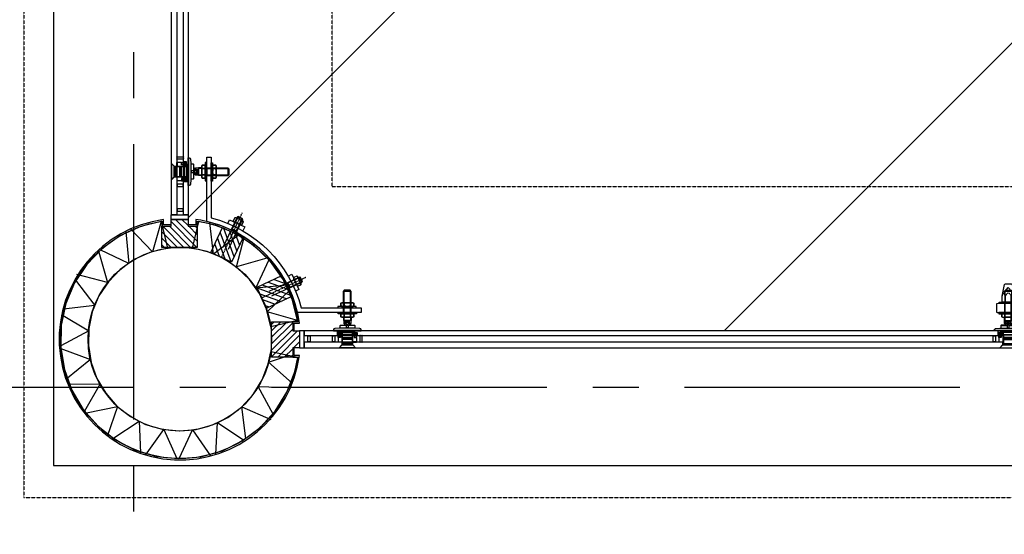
# Model space of a CAD drawing. Extents: x -66955 to 52345, y -20450 to 69550.
# Tile 52 of 94: x 20821 to 22967, y -5270 to -4149. Entities that reach past the tile are written whole.
import ezdxf

# ---------------------------------------------------------------- set-up
doc = ezdxf.new("R2010")
doc.units = 0
doc.header["$MEASUREMENT"] = 0
doc.linetypes.add('DASHDOT', pattern=[1, 0.5, -0.25, 0, -0.25])
doc.linetypes.add('HIDDEN', pattern=[0.375, 0.25, -0.125])
doc.layers.get('DEFPOINTS').update_dxf_attribs({"linetype": 'CONTINUOUS'})
for name, color, linetype in [('-E8-', 7, 'CONTINUOUS'), ('BEGGR--11-', 7, 'CONTINUOUS'), ('BEGGR--17-', 7, 'CONTINUOUS'), ('BEGGR--21-', 7, 'CONTINUOUS'), ('BEGGR--22-', 7, 'CONTINUOUS'), ('BEGGR--28-', 7, 'CONTINUOUS'), ('STRAMIEN--E7-', 7, 'CONTINUOUS')]:
    doc.layers.add(name, color=color, linetype=linetype)
doc.styles.add('txt', font='TXT', dxfattribs={"height": 0.2})
doc.dimstyles.new('MSADIM', dxfattribs={"dimtxt": 175, "dimasz": 175, "dimexe": 87.5, "dimexo": -87.5, "dimgap": 0, "dimtad": 1, "dimdec": 0, "dimzin": 2, "dimtxsty": 'txt', "dimtsz": 175, "dimcen": 175, "dimazin": 3, "dimtfac": 1, "dimtdec": 0, "dimtofl": 0, "dimtmove": 0, "dimatfit": 3, "dimtvp": 87.5, "dimtolj": 1, "dimtzin": 2})

# ---------------------------------------------------------------- blocks, each defined once
blk = doc.blocks.new('*N128')
at = {"layer": '-E8-', "color": 7, "linetype": 'CONTINUOUS'}
for p, q in [((20982.5, 2244.5), (21157.5, 2419.5)), ((21070, 2244.5), (21070, 2419.5)), ((27637.5, 2419.5), (27462.5, 2244.5)), ((27550, 2419.5), (27550, 2244.5)), ((21070, 2332), (27550, 2332))]:
    blk.add_line(p, q, dxfattribs=at)
at = {"layer": 'DEFPOINTS', "color": 0, "linetype": 'BYBLOCK'}
for p in [(27550, 3624), (25817.28, 2419.5), (21070, 2332), (21070, -8526)]:
    blk.add_point(p, dxfattribs=at).dxf.unprotected_set("ltscale", 0)
at = {"layer": '-E8-', "color": 7, "linetype": 'CONTINUOUS', "insert": (24572, 2419.5), "char_height": 175, "width": 5048.34, "attachment_point": 4, "style": 'txt'}
blk.add_mtext('{\\A0;6480 (as v  -  hart balie)}', dxfattribs=at)
blk = doc.blocks.new('*O393')
at = {"layer": 'BEGGR--21-', "color": 7, "linetype": 'DASHDOT'}
blk.add_line((-50.3, -20.7), (46, 24.2), dxfattribs=at)
at = {"layer": 'BEGGR--21-', "color": 7, "linetype": 'CONTINUOUS'}
for p, q in [((34.9, 10.6), (28.4, 24.6)), ((26.2, 6.6), (19.7, 20.5))]:
    blk.add_line(p, q, dxfattribs=at)
for points in [[(-34.2, -6.5), (32.2, 24.4), (33.6, 23.9), (37.8, 14.9), (37.2, 13.5), (-29.1, -17.4)], [(7, 26.6), (15.1, 30.4), (30.6, -2.8), (23.3, -6.2)]]:
    blk.add_lwpolyline(points, dxfattribs=at)
for points in [[(5.9, 12.2), (11, 1.3), (37.2, 13.5), (32.2, 24.4)], [(6.4, 11.2), (10.6, 2.2), (37.8, 14.9), (33.6, 23.9)]]:
    blk.add_lwpolyline(points, close=True, dxfattribs=at)
for points in [[(28.7, 21.9, 0.373071), (26.3, 26.6), (19.5, 23.4, 0.372935), (21.6, 18.6), (28.7, 21.9)], [(21.6, 18.6, 0.171573), (26, 9.2, 0.372889), (28.3, 4.6), (35.1, 7.7, 0.372979), (33.1, 12.5, 0.171545), (28.7, 21.9, 0.373071), (26.3, 26.6), (19.5, 23.4, 0.372935), (21.6, 18.6)], [(33.1, 12.5, -0.372979), (35.1, 7.7), (28.3, 4.6, -0.372889), (26, 9.2), (33.1, 12.5)]]:
    blk.add_lwpolyline(points, format="xyb", dxfattribs=at)
blk = doc.blocks.new('*O394')
at = {"layer": 'BEGGR--21-', "color": 7, "linetype": 'DASHDOT'}
blk.add_line((-25.2, -48.1), (19.7, 48.1), dxfattribs=at)
at = {"layer": 'BEGGR--21-', "color": 7, "linetype": 'CONTINUOUS'}
for p, q in [((15.9, 21.9), (1.9, 28.4)), ((20, 30.6), (6, 37.1))]:
    blk.add_line(p, q, dxfattribs=at)
for points in [[(-22, -27), (9, 39.4), (10.4, 39.9), (19.3, 35.7), (19.8, 34.3), (-11.1, -32)], [(-11.7, 24.9), (-7.9, 33), (25.2, 17.6), (21, 8.6)]]:
    blk.add_lwpolyline(points, dxfattribs=at)
for points in [[(-3.3, 13.2), (7.6, 8.1), (19.8, 34.3), (9, 39.4)], [(-2.3, 12.7), (6.6, 8.5), (19.3, 35.7), (10.4, 39.9)]]:
    blk.add_lwpolyline(points, close=True, dxfattribs=at)
for points in [[(4.6, 28.2, 0.171573), (14, 23.8, 0.372889), (18.8, 21.7), (21.9, 28.5, 0.372979), (17.3, 30.9, 0.171545), (7.9, 35.2, 0.373071), (3.1, 37.3), (-0.1, 30.5, 0.372935), (4.6, 28.2)], [(7.9, 35.2, 0.373071), (3.1, 37.3), (-0.1, 30.5, 0.372935), (4.6, 28.2), (7.9, 35.2)], [(17.3, 30.9, -0.372979), (21.9, 28.5), (18.8, 21.7, -0.372889), (14, 23.8), (17.3, 30.9)]]:
    blk.add_lwpolyline(points, format="xyb", dxfattribs=at)
blk = doc.blocks.new('*M416')
at = {"layer": 'BEGGR--17-', "color": 7, "linetype": 'CONTINUOUS'}
blk.add_lwpolyline([(2282.05, 8784.9), (2282.05, 8774.9), (2245.55, 8774.9), (2245.55, 8784.9), (2282.05, 8784.9)], close=True, dxfattribs=at)
blk = doc.blocks.new('*O417')
at = {"layer": 'BEGGR--17-', "color": 7, "linetype": 'CONTINUOUS'}
for points in [[(10.5, 2.4), (2.5, 2.4), (2.5, -0.1), (3, -0.6), (10, -0.6), (10.5, -0.1)], [(3, -0.6), (10, -0.6), (10.5, -1.1), (10.5, -1.6), (10, -2.1), (3, -2.1), (2.5, -1.6), (2.5, -1.1)]]:
    blk.add_lwpolyline(points, close=True, dxfattribs=at)
at = {"layer": 'BEGGR--21-', "color": 7, "linetype": 'CONTINUOUS'}
for points in [[(-9.5, 3.9), (-9.5, -5.2), (-10.5, -5.2), (-10.5, 3.9)], [(-9.5, 3.9), (-9.5, -5.2), (10.5, -5.2), (10.5, 5.1), (2.5, 5.1), (2.5, -1.1), (-0.5, -1.1), (-0.5, 3.9)], [(1, 3.8), (2.4, 2.3), (2.5, -1.1), (-0.5, -1.1), (-0.5, 3.8)], [(10.5, 2.4), (10.5, 4.6), (10, 5.1), (3, 5.1), (2.5, 4.6), (2.5, 2.4)], [(9.5, -5.2), (9.5, -4.9), (4.5, -4.9), (4.5, -5.2)]]:
    blk.add_lwpolyline(points, close=True, dxfattribs=at)
blk.add_lwpolyline([(10.1, -5.2), (4.5, -5.2), (4.5, -4.7), (10.5, -4.7), (10.5, -4.7, -0.414214), (10.1, -5.2)], format="xyb", dxfattribs=at)
blk = doc.blocks.new('*O418')
at = {"layer": 'BEGGR--17-', "color": 7, "linetype": 'CONTINUOUS'}
for points in [[(3, 0.7), (10, 0.7), (10.5, 1.1), (10.5, 1.7), (10, 2.2), (3, 2.2), (2.5, 1.7), (2.5, 1.1)], [(10.5, -2.4), (2.5, -2.4), (2.5, 0.2), (3, 0.7), (10, 0.7), (10.5, 0.2)]]:
    blk.add_lwpolyline(points, close=True, dxfattribs=at)
at = {"layer": 'BEGGR--21-', "color": 7, "linetype": 'CONTINUOUS'}
for points in [[(-9.5, -3.9), (-9.5, 5.2), (-10.5, 5.2), (-10.5, -3.9)], [(-9.5, -3.9), (-9.5, 5.2), (10.5, 5.2), (10.5, -5.1), (2.5, -5.1), (2.5, 1.1), (-0.5, 1.1), (-0.5, -3.9)], [(1, -3.8), (2.4, -2.3), (2.5, 1.1), (-0.5, 1.1), (-0.5, -3.8)], [(9.5, 5.2), (9.5, 4.9), (4.5, 4.9), (4.5, 5.2)], [(10.5, -2.4), (10.5, -4.6), (10, -5.1), (3, -5.1), (2.5, -4.6), (2.5, -2.4)]]:
    blk.add_lwpolyline(points, close=True, dxfattribs=at)
blk.add_lwpolyline([(10.1, 5.2), (4.5, 5.2), (4.5, 4.7), (10.5, 4.7), (10.5, 4.8, 0.414214), (10.1, 5.2)], format="xyb", dxfattribs=at)
blk = doc.blocks.new('*O415')
at = {"layer": 'BEGGR--21-', "color": 7, "linetype": 'CONTINUOUS'}
blk.add_line((-28.5, 51.8), (-28.5, 19.8), dxfattribs=at)
for points in [[(-50.1, 68.2), (-36.5, 68.2, -0.720759), (-36.2, 67.4, 0.5), (-36.2, 64.2, -0.720759), (-36.5, 63.2), (-50.1, 63.2, -0.700293), (-50.4, 64, 0.475833), (-50.3, 67.5, -0.707477), (-50.1, 68.2)], [(-23.8, 5.8), (-25, 5.8), (-25, 65.8), (-23.8, 65.7, -0.389031), (-20.8, 63), (-20, 53.8), (-20, 17.8), (-20.8, 8.5, -0.389031), (-23.8, 5.7)], [(-14.5, 51.8), (-14.5, 37.8), (-17.5, 37.8, 1), (-17.5, 33.8), (-14.5, 33.8), (-14.5, 19.8)], [(-11.3, 42), (-9.5, 43.8), (3.7, 43.8), (3.7, 27.8), (-9.5, 27.8), (-11.3, 29.5, 0.198176), (-13, 30.2), (-13.5, 30.2), (-13.5, 41.2), (-13, 41.2, 0.198176), (-11.3, 42)], [(10.4, 49.6, -0.136785), (11.5, 46.1, -0.133111), (10.4, 42.7), (4.8, 42.7, -0.136785), (3.7, 46.1, -0.133111), (4.8, 49.6), (10.4, 49.6)], [(28.6, 49.6, 0.136785), (27.5, 46.1, 0.133111), (28.6, 42.7), (34.2, 42.7, 0.136785), (35.3, 46.1, 0.133111), (34.2, 49.6), (28.6, 49.6)], [(-9.5, 40.4), (-4.5, 40.4), (-4.5, 31.1), (-9.5, 31.1, -0.321707), (-9.5, 40.4)], [(4.8, 42.7), (10.4, 42.7, -0.072716), (11.5, 35.7, -0.070428), (10.4, 28.8), (4.8, 28.8, -0.073005), (3.7, 35.7, -0.071057), (4.8, 42.7)], [(3.7, 25.4, -0.133111), (4.8, 28.8), (10.4, 28.8, -0.136785), (11.5, 25.4, -0.133111), (10.4, 21.9), (4.8, 21.9, -0.136785), (3.7, 25.4)], [(34.2, 42.7), (28.6, 42.7, 0.072716), (27.5, 35.7, 0.070428), (28.6, 28.8), (34.2, 28.8, 0.073005), (35.3, 35.7, 0.071057), (34.2, 42.7)], [(35.3, 25.4, 0.133111), (34.2, 28.8), (28.6, 28.8, 0.136785), (27.5, 25.4, 0.133111), (28.6, 21.9), (34.2, 21.9, 0.136785), (35.3, 25.4)], [(-50.1, 3.2), (-36.5, 3.2, 0.720759), (-36.2, 4.2, -0.5), (-36.2, 7.4, 0.720759), (-36.5, 8.2), (-50.1, 8.2, 0.700293), (-50.4, 7.5, -0.475833), (-50.3, 4, 0.707477), (-50.1, 3.2)], [(-50.1, -50.3), (-36.5, -50.3, 0.720759), (-36.2, -49.4, -0.5), (-36.2, -46.2, 0.720759), (-36.5, -45.3), (-50.1, -45.3, 0.700293), (-50.4, -46, -0.475833), (-50.3, -49.5, 0.707477), (-50.1, -50.3)]]:
    blk.add_lwpolyline(points, format="xyb", dxfattribs=at)
for points in [[(-25, 65.8), (-25, 5.8), (-26, 5.8), (-26, 65.8)], [(-62.5, 53.8), (-62.5, 17.8), (-56.5, 23.8), (-56.5, 47.8)], [(-56.5, 46.8), (-56.5, 24.8), (-29.5, 24.8), (-29.5, 46.8)], [(-53.5, 46.8), (-53.5, 24.8), (-56.5, 24.8), (-56.5, 46.8)], [(-56, 47.2), (-56, 46.8), (-51.4, 46.8), (-51.4, 47.2)], [(-53.5, 46), (-53.5, 25.5), (-34.5, 25.5), (-34.5, 46)], [(-44.5, 46.8), (-44.5, 24.8), (-43.5, 25.8), (-43.5, 45.8)], [(-41.5, 45.8), (-41.5, 25.8), (-40.5, 24.8), (-40.5, 46.8)], [(-34.5, 46.8), (-34.5, 24.8), (-29.5, 24.8), (-29.5, 46.8)], [(-26, 51.8), (-26, 19.8), (-28.5, 19.8), (-29.5, 20.8), (-29.5, 50.8), (-28.5, 51.8)], [(-20, 51.8), (-20, 19.8), (-14.5, 19.8), (-13.5, 20.8), (-13.5, 50.8), (-14.5, 51.8)], [(-3.5, 43.8), (-3.5, 27.8), (3.7, 27.8), (3.7, 43.8)], [(10.4, 49.6), (4.8, 49.6), (3.7, 47.8), (3.7, 23.8), (4.8, 21.9), (10.4, 21.9), (11.5, 23.8), (11.5, 47.8)], [(11.5, 55.8), (11.5, 15.8), (14.5, 15.8), (14.5, 55.8)], [(14.5, 43.2), (14.5, 27.2), (61, 27.2), (61, 43.2)], [(27.5, 55.2), (27.5, 15.2), (24.5, 15.2), (24.5, 55.2)], [(28.6, 49.6), (34.2, 49.6), (35.3, 47.8), (35.3, 23.8), (34.2, 21.9), (28.6, 21.9), (27.5, 23.8), (27.5, 47.8)], [(61, 43.2), (62.5, 41.8), (62.5, 28.8), (61, 27.2)], [(-62.5, -58.2), (-62.5, 17.8), (-56, 24.2), (-50.5, 24.2), (-50.5, -58.2)], [(-56, 24.8), (-56, 24.2), (-51.4, 24.2), (-51.4, 24.8)], [(-49.5, 15.8), (-49.5, 24.8), (-50.5, 24.8), (-50.5, 15.8)], [(-3.5, 42.7), (-3.5, 28.8), (3.7, 28.8), (3.7, 42.7)], [(14.5, 41.8), (14.5, 28.8), (62.5, 28.8), (62.5, 41.8)], [(-26, 14.2), (-26, -58.2), (-36, -58.2), (-36, 14.2)]]:
    blk.add_lwpolyline(points, close=True, dxfattribs=at)
for points in [[(-9.5, 43.8), (-9.5, 40.4), (-4.5, 40.4), (-4.5, 31.1), (-9.5, 31.1), (-9.5, 27.8)], [(52.7, 43.2), (61, 43.2), (61, 27.2), (52.7, 27.2)], [(-9.5, 40.4), (-4.5, 31.1), (-4.5, 40.4), (-9.5, 31.1)]]:
    blk.add_lwpolyline(points, dxfattribs=at)
at = {"layer": 'BEGGR--17-', "color": 7, "linetype": 'CONTINUOUS'}
for name, p in [('*O417', (-40, 51.9)), ('*O418', (-40, 19.6)), ('*M416', (-2308.1, -8843.1))]:
    blk.add_blockref(name, p, dxfattribs=at)
blk = doc.blocks.new('*O414')
at = {"layer": 'BEGGR--21-', "color": 7, "linetype": 'CONTINUOUS'}
for points in [[(-124.25, -2367), (-124.25, -951), (-117.75, -944.5), (-112.25, -944.5), (-112.25, -2367)], [(-87.75, -954.5), (-87.75, -2367), (-97.75, -2367), (-97.75, -954.5)]]:
    blk.add_lwpolyline(points, close=True, dxfattribs=at)
at = {"layer": 'BEGGR--17-', "color": 7, "linetype": 'CONTINUOUS'}
blk.add_blockref('*O415', (-61.75, -2308.75), dxfattribs=at)
blk = doc.blocks.new('*M520')
at = {"layer": 'BEGGR--17-', "color": 7, "linetype": 'CONTINUOUS'}
blk.add_lwpolyline([(8784.9, 2282.1), (8774.9, 2282.1), (8774.9, 2245.6), (8784.9, 2245.6), (8784.9, 2282.1)], close=True, dxfattribs=at)
blk = doc.blocks.new('*O521')
at = {"layer": 'BEGGR--17-', "color": 7, "linetype": 'CONTINUOUS'}
for points in [[(-0.7, 3), (-0.7, 10), (-1.2, 10.5), (-1.7, 10.5), (-2.2, 10), (-2.2, 3), (-1.7, 2.5), (-1.2, 2.5)], [(2.3, 10.5), (2.3, 2.5), (-0.2, 2.5), (-0.7, 3), (-0.7, 10), (-0.2, 10.5)]]:
    blk.add_lwpolyline(points, close=True, dxfattribs=at)
at = {"layer": 'BEGGR--21-', "color": 7, "linetype": 'CONTINUOUS'}
for points in [[(3.9, -9.5), (-5.2, -9.5), (-5.2, 10.5), (5.1, 10.5), (5.1, 2.5), (-1.1, 2.5), (-1.1, -0.5), (3.9, -0.5)], [(-5.2, 9.5), (-4.9, 9.5), (-4.9, 4.5), (-5.2, 4.5)], [(3.8, 1), (2.3, 2.4), (-1.1, 2.5), (-1.1, -0.5), (3.8, -0.5)], [(2.4, 10.5), (4.6, 10.5), (5.1, 10), (5.1, 3), (4.6, 2.5), (2.4, 2.5)], [(3.9, -9.5), (-5.2, -9.5), (-5.2, -10.5), (3.9, -10.5)]]:
    blk.add_lwpolyline(points, close=True, dxfattribs=at)
blk.add_lwpolyline([(-5.2, 10.1), (-5.2, 4.5), (-4.7, 4.5), (-4.7, 10.5), (-4.8, 10.5, 0.414214), (-5.2, 10.1)], format="xyb", dxfattribs=at)
blk = doc.blocks.new('*O522')
at = {"layer": 'BEGGR--17-', "color": 7, "linetype": 'CONTINUOUS'}
for points in [[(-2.4, 10.5), (-2.4, 2.5), (0.1, 2.5), (0.6, 3), (0.6, 10), (0.1, 10.5)], [(0.6, 3), (0.6, 10), (1.1, 10.5), (1.6, 10.5), (2.1, 10), (2.1, 3), (1.6, 2.5), (1.1, 2.5)]]:
    blk.add_lwpolyline(points, close=True, dxfattribs=at)
at = {"layer": 'BEGGR--21-', "color": 7, "linetype": 'CONTINUOUS'}
for points in [[(-3.9, -9.5), (5.2, -9.5), (5.2, 10.5), (-5.1, 10.5), (-5.1, 2.5), (1.1, 2.5), (1.1, -0.5), (-3.9, -0.5)], [(-2.4, 10.5), (-4.6, 10.5), (-5.1, 10), (-5.1, 3), (-4.6, 2.5), (-2.4, 2.5)], [(-3.8, 1), (-2.3, 2.4), (1.1, 2.5), (1.1, -0.5), (-3.8, -0.5)], [(5.2, 9.5), (4.9, 9.5), (4.9, 4.5), (5.2, 4.5)], [(-3.9, -9.5), (5.2, -9.5), (5.2, -10.5), (-3.9, -10.5)]]:
    blk.add_lwpolyline(points, close=True, dxfattribs=at)
blk.add_lwpolyline([(5.2, 10.1), (5.2, 4.5), (4.7, 4.5), (4.7, 10.5), (4.7, 10.5, -0.414214), (5.1, 10.1)], format="xyb", dxfattribs=at)
blk = doc.blocks.new('*O519')
at = {"layer": 'BEGGR--21-', "color": 7, "linetype": 'CONTINUOUS'}
blk.add_line((51.8, -28.5), (19.8, -28.5), dxfattribs=at)
for points in [[(43.2, 61), (41.8, 62.5), (28.8, 62.5), (27.2, 61)], [(43.2, 14.5), (27.2, 14.5), (27.2, 61), (43.2, 61)], [(41.8, 14.5), (28.8, 14.5), (28.8, 62.5), (41.8, 62.5)], [(55.2, 27.5), (15.2, 27.5), (15.2, 24.5), (55.2, 24.5)], [(49.6, 28.6), (49.6, 34.2), (47.8, 35.3), (23.8, 35.3), (21.9, 34.2), (21.9, 28.6), (23.8, 27.5), (47.8, 27.5)], [(55.8, 11.5), (15.8, 11.5), (15.8, 14.5), (55.8, 14.5)], [(49.6, 10.4), (49.6, 4.8), (47.8, 3.7), (23.8, 3.7), (21.9, 4.8), (21.9, 10.4), (23.8, 11.5), (47.8, 11.5)], [(43.8, -3.5), (27.8, -3.5), (27.8, 3.7), (43.8, 3.7)], [(42.7, -3.5), (28.8, -3.5), (28.8, 3.7), (42.7, 3.7)], [(51.8, -20), (19.8, -20), (19.8, -14.5), (20.8, -13.5), (50.8, -13.5), (51.8, -14.5)], [(14.2, -26), (-58.2, -26), (-58.2, -36), (14.2, -36)], [(65.8, -25), (5.8, -25), (5.8, -26), (65.8, -26)], [(51.8, -26), (19.8, -26), (19.8, -28.5), (20.8, -29.5), (50.8, -29.5), (51.8, -28.5)], [(46.8, -56.5), (24.8, -56.5), (24.8, -29.5), (46.8, -29.5)], [(46.8, -34.5), (24.8, -34.5), (24.8, -29.5), (46.8, -29.5)], [(45.8, -41.5), (25.8, -41.5), (24.8, -40.5), (46.8, -40.5)], [(46, -53.5), (25.5, -53.5), (25.5, -34.5), (46, -34.5)], [(-58.2, -62.5), (17.8, -62.5), (24.2, -56), (24.2, -50.5), (-58.2, -50.5)], [(15.8, -49.5), (24.8, -49.5), (24.8, -50.5), (15.8, -50.5)], [(53.8, -62.5), (17.8, -62.5), (23.8, -56.5), (47.8, -56.5)], [(24.8, -56), (24.2, -56), (24.2, -51.4), (24.8, -51.4)], [(46.8, -44.5), (24.8, -44.5), (25.8, -43.5), (45.8, -43.5)], [(46.8, -53.5), (24.8, -53.5), (24.8, -56.5), (46.8, -56.5)], [(47.2, -56), (46.8, -56), (46.8, -51.4), (47.2, -51.4)]]:
    blk.add_lwpolyline(points, close=True, dxfattribs=at)
for points in [[(43.2, 52.7), (43.2, 61), (27.2, 61), (27.2, 52.7)], [(43.8, -9.5), (40.4, -9.5), (40.4, -4.5), (31.1, -4.5), (31.1, -9.5), (27.8, -9.5)], [(40.4, -9.5), (31.1, -4.5), (40.4, -4.5), (31.1, -9.5)]]:
    blk.add_lwpolyline(points, dxfattribs=at)
for points in [[(25.3, 35.3, -0.133111), (28.8, 34.2), (28.8, 28.6, -0.136785), (25.3, 27.5, -0.133111), (21.9, 28.6), (21.9, 34.2, -0.136785), (25.3, 35.3)], [(42.7, 34.2), (42.7, 28.6, -0.072716), (35.7, 27.5, -0.070428), (28.8, 28.6), (28.8, 34.2, -0.073005), (35.7, 35.3, -0.071057), (42.7, 34.2)], [(49.6, 28.6, -0.136785), (46.1, 27.5, -0.133111), (42.7, 28.6), (42.7, 34.2, -0.136785), (46.1, 35.3, -0.133111), (49.6, 34.2), (49.6, 28.6)], [(25.3, 3.7, 0.133111), (28.8, 4.8), (28.8, 10.4, 0.136785), (25.3, 11.5, 0.133111), (21.9, 10.4), (21.9, 4.8, 0.136785), (25.3, 3.7)], [(42, -11.3), (43.8, -9.5), (43.8, 3.7), (27.8, 3.7), (27.8, -9.5), (29.5, -11.3, -0.198176), (30.2, -13), (30.2, -13.5), (41.2, -13.5), (41.2, -13, -0.198176), (42, -11.3)], [(42.7, 4.8), (42.7, 10.4, 0.072716), (35.7, 11.5, 0.070428), (28.8, 10.4), (28.8, 4.8, 0.073005), (35.7, 3.7, 0.071057), (42.7, 4.8)], [(49.6, 10.4, 0.136785), (46.1, 11.5, 0.133111), (42.7, 10.4), (42.7, 4.8, 0.136785), (46.1, 3.7, 0.133111), (49.6, 4.8), (49.6, 10.4)], [(5.8, -23.8), (5.8, -25), (65.8, -25), (65.7, -23.8, 0.389031), (63, -20.8), (53.8, -20), (17.8, -20), (8.5, -20.8, 0.389031), (5.7, -23.8)], [(51.8, -14.5), (37.8, -14.5), (37.7, -17.5, -1), (33.8, -17.5), (33.8, -14.5), (19.8, -14.5)], [(40.4, -9.5), (40.4, -4.5), (31.1, -4.5), (31.1, -9.5, 0.321707), (40.4, -9.5)], [(-50.2, -50.1), (-50.2, -36.5), (-50.3, -36.5, -0.720759), (-49.4, -36.2, 0.5), (-46.2, -36.2, -0.720759), (-45.3, -36.5), (-45.2, -36.5), (-45.2, -50.1), (-45.3, -50.1, -0.700293), (-46, -50.4, 0.475833), (-49.5, -50.3, -0.707477), (-50.3, -50.1)], [(3.2, -50.1), (3.2, -36.5, -0.720759), (4.1, -36.2, 0.5), (7.3, -36.2, -0.720759), (8.2, -36.5), (8.2, -50.1, -0.700293), (7.5, -50.4, 0.475833), (4, -50.3, -0.707477), (3.2, -50.1)], [(68.2, -50.1), (68.2, -36.5, 0.720759), (67.3, -36.2, -0.5), (64.1, -36.2, 0.720759), (63.2, -36.5), (63.2, -50.1, 0.700293), (64, -50.4, -0.475833), (67.5, -50.3, 0.707477), (68.2, -50.1)]]:
    blk.add_lwpolyline(points, format="xyb", dxfattribs=at)
at = {"layer": 'BEGGR--17-', "color": 7, "linetype": 'CONTINUOUS'}
for name, p in [('*M520', (-8843.1, -2308.1)), ('*O522', (19.6, -40)), ('*O521', (51.9, -40))]:
    blk.add_blockref(name, p, dxfattribs=at)
blk = doc.blocks.new('*M524')
at = {"layer": 'BEGGR--17-', "color": 7, "linetype": 'CONTINUOUS'}
blk.add_lwpolyline([(9135.7, 2282.1), (9125.7, 2282.1), (9125.7, 2245.6), (9135.7, 2245.6), (9135.7, 2282.1)], close=True, dxfattribs=at)
blk = doc.blocks.new('*M525')
at = {"layer": 'BEGGR--17-', "color": 7, "linetype": 'CONTINUOUS'}
blk.add_lwpolyline([(9110.7, 2381.5), (9106.7, 2377.5), (9110.7, 2377.5), (9110.7, 2381.5)], close=True, dxfattribs=at)
blk = doc.blocks.new('*O526')
at = {"layer": 'BEGGR--17-', "color": 7, "linetype": 'CONTINUOUS'}
for points in [[(-2.4, 10.5), (-2.4, 2.5), (0.1, 2.5), (0.6, 3), (0.6, 10), (0.1, 10.5)], [(0.6, 3), (0.6, 10), (1.1, 10.5), (1.6, 10.5), (2.1, 10), (2.1, 3), (1.6, 2.5), (1.1, 2.5)]]:
    blk.add_lwpolyline(points, close=True, dxfattribs=at)
at = {"layer": 'BEGGR--21-', "color": 7, "linetype": 'CONTINUOUS'}
for points in [[(-3.9, -9.5), (5.2, -9.5), (5.2, 10.5), (-5.1, 10.5), (-5.1, 2.5), (1.1, 2.5), (1.1, -0.5), (-3.9, -0.5)], [(-2.4, 10.5), (-4.6, 10.5), (-5.1, 10), (-5.1, 3), (-4.6, 2.5), (-2.4, 2.5)], [(-3.8, 1), (-2.3, 2.4), (1.1, 2.5), (1.1, -0.5), (-3.8, -0.5)], [(5.2, 9.5), (4.9, 9.5), (4.9, 4.5), (5.2, 4.5)], [(-3.9, -9.5), (5.2, -9.5), (5.2, -10.5), (-3.9, -10.5)]]:
    blk.add_lwpolyline(points, close=True, dxfattribs=at)
blk.add_lwpolyline([(5.2, 10.1), (5.2, 4.5), (4.7, 4.5), (4.7, 10.5), (4.7, 10.5, -0.414214), (5.1, 10.1)], format="xyb", dxfattribs=at)
blk = doc.blocks.new('*O527')
at = {"layer": 'BEGGR--17-', "color": 7, "linetype": 'CONTINUOUS'}
for points in [[(-0.7, 3), (-0.7, 10), (-1.2, 10.5), (-1.7, 10.5), (-2.2, 10), (-2.2, 3), (-1.7, 2.5), (-1.2, 2.5)], [(2.3, 10.5), (2.3, 2.5), (-0.2, 2.5), (-0.7, 3), (-0.7, 10), (-0.2, 10.5)]]:
    blk.add_lwpolyline(points, close=True, dxfattribs=at)
at = {"layer": 'BEGGR--21-', "color": 7, "linetype": 'CONTINUOUS'}
for points in [[(3.9, -9.5), (-5.2, -9.5), (-5.2, 10.5), (5.1, 10.5), (5.1, 2.5), (-1.1, 2.5), (-1.1, -0.5), (3.9, -0.5)], [(-5.2, 9.5), (-4.9, 9.5), (-4.9, 4.5), (-5.2, 4.5)], [(3.8, 1), (2.3, 2.4), (-1.1, 2.5), (-1.1, -0.5), (3.8, -0.5)], [(2.4, 10.5), (4.6, 10.5), (5.1, 10), (5.1, 3), (4.6, 2.5), (2.4, 2.5)], [(3.9, -9.5), (-5.2, -9.5), (-5.2, -10.5), (3.9, -10.5)]]:
    blk.add_lwpolyline(points, close=True, dxfattribs=at)
blk.add_lwpolyline([(-5.2, 10.1), (-5.2, 4.5), (-4.7, 4.5), (-4.7, 10.5), (-4.8, 10.5, 0.414214), (-5.2, 10.1)], format="xyb", dxfattribs=at)
blk = doc.blocks.new('*O528')
at = {"layer": 'BEGGR--11-', "color": 7, "linetype": 'CONTINUOUS'}
for p, q in [((-5, 38.9), (5, 38.9)), ((-4.1, -27), (-4.1, 39.8)), ((4.1, -27), (4.1, 39.8))]:
    blk.add_line(p, q, dxfattribs=at)
at = {"layer": 'BEGGR--21-', "color": 7, "linetype": 'CONTINUOUS'}
for p, q in [((-7, -38.5), (7, -38.5)), ((-4.6, -37.7), (-4.6, -31.5)), ((4.6, -37.7), (4.6, -31.5))]:
    blk.add_line(p, q, dxfattribs=at)
for points in [[(-5, -31.5), (-5, 38.9), (-4.1, 39.8), (4.1, 39.8), (5, 38.9), (5, -31.5)], [(-5, -27), (-5, 38.9), (5, 38.9), (5, -27)]]:
    blk.add_lwpolyline(points, close=True, dxfattribs=at)
blk.add_lwpolyline([(-9.2, -37.6), (-9.2, -31.5), (9.2, -31.5), (9.2, -37.6, -0.373606), (4.6, -37.7, -0.171676), (-4.6, -37.7, -0.373634), (-9.2, -37.6)], format="xyb", dxfattribs=at)
blk = doc.blocks.new('*M529')
at = {"layer": 'BEGGR--17-', "color": 7, "linetype": 'CONTINUOUS'}
blk.add_lwpolyline([(-8411.5, 2381.5), (-8407.5, 2377.5), (-8411.5, 2377.5), (-8411.5, 2381.5)], close=True, dxfattribs=at)
blk = doc.blocks.new('*O530')
at = {"layer": 'BEGGR--17-', "color": 7, "linetype": 'CONTINUOUS'}
for points in [[(-0.7, 3), (-0.7, 10), (-1.2, 10.5), (-1.7, 10.5), (-2.2, 10), (-2.2, 3), (-1.7, 2.5), (-1.2, 2.5)], [(2.3, 10.5), (2.3, 2.5), (-0.2, 2.5), (-0.7, 3), (-0.7, 10), (-0.2, 10.5)]]:
    blk.add_lwpolyline(points, close=True, dxfattribs=at)
at = {"layer": 'BEGGR--21-', "color": 7, "linetype": 'CONTINUOUS'}
for points in [[(3.9, -9.5), (-5.2, -9.5), (-5.2, 10.5), (5.1, 10.5), (5.1, 2.5), (-1.1, 2.5), (-1.1, -0.5), (3.9, -0.5)], [(-5.2, 9.5), (-4.9, 9.5), (-4.9, 4.5), (-5.2, 4.5)], [(3.8, 1), (2.3, 2.4), (-1.1, 2.5), (-1.1, -0.5), (3.8, -0.5)], [(2.4, 10.5), (4.6, 10.5), (5.1, 10), (5.1, 3), (4.6, 2.5), (2.4, 2.5)], [(3.9, -9.5), (-5.2, -9.5), (-5.2, -10.5), (3.9, -10.5)]]:
    blk.add_lwpolyline(points, close=True, dxfattribs=at)
blk.add_lwpolyline([(-5.2, 10.1), (-5.2, 4.5), (-4.7, 4.5), (-4.7, 10.5), (-4.8, 10.5, 0.414214), (-5.2, 10.1)], format="xyb", dxfattribs=at)
blk = doc.blocks.new('*O531')
at = {"layer": 'BEGGR--17-', "color": 7, "linetype": 'CONTINUOUS'}
for points in [[(-2.4, 10.5), (-2.4, 2.5), (0.1, 2.5), (0.6, 3), (0.6, 10), (0.1, 10.5)], [(0.6, 3), (0.6, 10), (1.1, 10.5), (1.6, 10.5), (2.1, 10), (2.1, 3), (1.6, 2.5), (1.1, 2.5)]]:
    blk.add_lwpolyline(points, close=True, dxfattribs=at)
at = {"layer": 'BEGGR--21-', "color": 7, "linetype": 'CONTINUOUS'}
for points in [[(-3.9, -9.5), (5.2, -9.5), (5.2, 10.5), (-5.1, 10.5), (-5.1, 2.5), (1.1, 2.5), (1.1, -0.5), (-3.9, -0.5)], [(-2.4, 10.5), (-4.6, 10.5), (-5.1, 10), (-5.1, 3), (-4.6, 2.5), (-2.4, 2.5)], [(-3.8, 1), (-2.3, 2.4), (1.1, 2.5), (1.1, -0.5), (-3.8, -0.5)], [(5.2, 9.5), (4.9, 9.5), (4.9, 4.5), (5.2, 4.5)], [(-3.9, -9.5), (5.2, -9.5), (5.2, -10.5), (-3.9, -10.5)]]:
    blk.add_lwpolyline(points, close=True, dxfattribs=at)
blk.add_lwpolyline([(5.2, 10.1), (5.2, 4.5), (4.7, 4.5), (4.7, 10.5), (4.7, 10.5, -0.414214), (5.1, 10.1)], format="xyb", dxfattribs=at)
blk = doc.blocks.new('*O523')
at = {"layer": 'BEGGR--21-', "color": 7, "linetype": 'CONTINUOUS'}
for p, q in [((-116, -90.2), (-84, -90.2)), ((116, -90.2), (84, -90.2))]:
    blk.add_line(p, q, dxfattribs=at)
for points in [[(-20, 7.8), (20, 7.8), (20, 34.1), (-20, 34.1)], [(-107.5, -0.8), (-106, 0.8), (-93, 0.8), (-91.5, -0.8)], [(-40, 2.8), (40, 2.8), (40, 7.8), (-40, 7.8)], [(-24, -30.9), (24, -30.9), (24, 2.8), (-24, 2.8)], [(-21, -38.4), (21, -38.4), (21, 2.8), (-21, 2.8)], [(-18, -30.9), (18, -30.9), (18, 2.8), (-18, 2.8)], [(-12, -30.9), (12, -30.9), (12, 2.8), (-12, 2.8)], [(107.5, -0.8), (106, 0.8), (93, 0.8), (91.5, -0.8)], [(-107, -24.5), (-105.3, -24.5), (-105.3, -11.8), (-107, -11.8)], [(-93.7, -24.5), (-92, -24.5), (-92, -11.8), (-93.7, -11.8)], [(93.7, -24.5), (92, -24.5), (92, -11.8), (93.7, -11.8)], [(107, -24.5), (105.3, -24.5), (105.3, -11.8), (107, -11.8)], [(-119.5, -25.2), (-79.5, -25.2), (-79.5, -28.2), (-119.5, -28.2)], [(-108, -47.2), (-92, -47.2), (-92, -28.2), (-108, -28.2)], [(-106.9, -47.2), (-93.1, -47.2), (-93.1, -28.2), (-106.9, -28.2)], [(-27, -40.4), (27, -40.4), (25, -38.4), (-25, -38.4)], [(-25, -38.4), (25, -38.4), (25, -30.9), (-25, -30.9)], [(-15, -33.9), (15, -33.9), (15, -30.9), (-15, -30.9)], [(119.5, -25.2), (79.5, -25.2), (79.5, -28.2), (119.5, -28.2)], [(80, -25.2), (120, -25.2), (120, -28.2), (80, -28.2)], [(108, -47.2), (92, -47.2), (92, -28.2), (108, -28.2)], [(106.9, -47.2), (93.1, -47.2), (93.1, -28.2), (106.9, -28.2)], [(-120, -50.2), (-80, -50.2), (-80, -47.2), (-120, -47.2)], [(-113.8, -51.3), (-113.8, -57), (-112, -58), (-88, -58), (-86.1, -57), (-86.1, -51.3), (-88, -50.2), (-112, -50.2)], [(-108, -65.2), (-92, -65.2), (-92, -58), (-108, -58)], [(-106.9, -65.2), (-93.1, -65.2), (-93.1, -58), (-106.9, -58)], [(80, -50.2), (120, -50.2), (120, -47.2), (80, -47.2)], [(120, -50.2), (80, -50.2), (80, -47.2), (120, -47.2)], [(113.8, -51.3), (113.8, -57), (112, -58), (88, -58), (86.1, -57), (86.1, -51.3), (88, -50.2), (112, -50.2)], [(108, -65.2), (92, -65.2), (92, -58), (108, -58)], [(106.9, -65.2), (93.1, -65.2), (93.1, -58), (106.9, -58)], [(-116, -81.8), (-84, -81.8), (-84, -76.2), (-85, -75.2), (-115, -75.2), (-116, -76.2)], [(116, -81.8), (84, -81.8), (84, -76.2), (85, -75.2), (115, -75.2), (116, -76.2)], [(-130, -86.8), (-70, -86.8), (-70, -87.8), (-130, -87.8)], [(-116, -87.8), (-84, -87.8), (-84, -90.2), (-85, -91.2), (-115, -91.2), (-116, -90.2)], [(-111, -118.2), (-89, -118.2), (-89, -91.2), (-111, -91.2)], [(-111, -96.2), (-89, -96.2), (-89, -91.2), (-111, -91.2)], [(-110, -103.2), (-90, -103.2), (-89, -102.2), (-111, -102.2)], [(-111, -106.2), (-89, -106.2), (-90, -105.2), (-110, -105.2)], [(-110.2, -115.2), (-89.8, -115.2), (-89.8, -96.2), (-110.2, -96.2)], [(-78.5, -87.8), (-5, -87.8), (-5, -97.8), (-78.5, -97.8)], [(78.5, -87.8), (5, -87.8), (5, -97.8), (78.5, -97.8)], [(130, -86.8), (70, -86.8), (70, -87.8), (130, -87.8)], [(116, -87.8), (84, -87.8), (84, -90.2), (85, -91.2), (115, -91.2), (116, -90.2)], [(111, -118.2), (89, -118.2), (89, -91.2), (111, -91.2)], [(111, -96.2), (89, -96.2), (89, -91.2), (111, -91.2)], [(110, -103.2), (90, -103.2), (89, -102.2), (111, -102.2)], [(111, -106.2), (89, -106.2), (90, -105.2), (110, -105.2)], [(110.2, -115.2), (89.8, -115.2), (89.8, -96.2), (110.2, -96.2)], [(-118, -124.2), (-82, -124.2), (-88, -118.2), (-112, -118.2)], [(-111.5, -117.8), (-111, -117.8), (-111, -113.2), (-111.5, -113.2)], [(-111, -115.2), (-89, -115.2), (-89, -118.2), (-111, -118.2)], [(-80, -111.2), (-89, -111.2), (-89, -112.2), (-80, -112.2)], [(-89, -117.8), (-88.5, -117.8), (-88.5, -113.2), (-89, -113.2)], [(-5, -124.2), (-82, -124.2), (-88.5, -117.8), (-88.5, -112.2), (-5, -112.2)], [(5, -124.2), (82, -124.2), (88.5, -117.8), (88.5, -112.2), (5, -112.2)], [(80, -111.2), (89, -111.2), (89, -112.2), (80, -112.2)], [(118, -124.2), (82, -124.2), (88, -118.2), (112, -118.2)], [(89, -117.8), (88.5, -117.8), (88.5, -113.2), (89, -113.2)], [(111, -115.2), (89, -115.2), (89, -118.2), (111, -118.2)], [(111.5, -117.8), (111, -117.8), (111, -113.2), (111.5, -113.2)]]:
    blk.add_lwpolyline(points, close=True, dxfattribs=at)
for points in [[(-125, -29.2), (-125, -46.3, 0.414214), (-124, -47.2), (-75, -47.3, -0.414214), (-74, -46.2), (-27, -40.4), (0, -40.4), (27, -40.4), (74, -46.3, -0.414214), (75, -47.2), (124, -47.3, 0.414214), (125, -46.2), (125, -29.3, 0.414214), (124, -28.2), (75, -28.3, -0.274558), (35, 1.8), (35, 2.8), (-35, 2.8), (-35, 1.7, -0.274562), (-75, -28.2), (-124, -28.3, 0.414214), (-125, -29.3)], [(-91.1, 13.1), (-86.2, -11.8), (-86.2, -24.5), (-87.5, -25.2), (-111.5, -25.2), (-112.8, -24.5), (-112.8, -11.8), (-107.9, 13.1, -0.359173), (-106, 14.8), (-93, 14.8, -0.359173), (-91.1, 13.1)], [(91.1, 13.1), (86.2, -11.8), (86.2, -24.5), (87.5, -25.2), (111.5, -25.2), (112.8, -24.5), (112.8, -11.8), (107.9, 13.1, 0.359173), (106, 14.8), (93, 14.8, 0.359173), (91.1, 13.1)], [(-112.9, -11.8, -0.074531), (-110.6, -5.4, -0.658137), (-109.2, -5.4, -0.074561), (-107, -11.8), (-107, -24.5, -0.264894), (-112.8, -24.5), (-112.8, -11.8)], [(-105.3, -24.5), (-105.4, -11.8, -0.123747), (-101.4, -5.7, -0.391103), (-97.6, -5.7, -0.123632), (-93.7, -11.8), (-93.7, -24.5, -0.133259), (-105.4, -24.5)], [(-86.2, -11.8, 0.074531), (-88.4, -5.4, 0.658137), (-89.8, -5.4, 0.074561), (-92, -11.8), (-92, -24.5, 0.264894), (-86.2, -24.5), (-86.2, -11.8)], [(86.2, -11.8, -0.074531), (88.4, -5.4, -0.658137), (89.8, -5.4, -0.074561), (92, -11.8), (92, -24.5, -0.264894), (86.2, -24.5), (86.2, -11.8)], [(105.3, -24.5), (105.4, -11.8, 0.123747), (101.4, -5.7, 0.391103), (97.6, -5.7, 0.123632), (93.7, -11.8), (93.7, -24.5, 0.133259), (105.4, -24.5)], [(112.8, -11.8, 0.074531), (110.6, -5.4, 0.658137), (109.2, -5.4, 0.074561), (107, -11.8), (107, -24.5, 0.264894), (112.8, -24.5), (112.8, -11.8)], [(-113.9, -51.3, -0.136785), (-110.4, -50.3, -0.133111), (-106.9, -51.3), (-106.9, -57, -0.136785), (-110.4, -58.1, -0.133111), (-113.9, -57), (-113.9, -51.3)], [(-106.2, -73), (-108, -71.3), (-108, -58), (-92, -58), (-92, -71.3), (-93.8, -73, 0.198176), (-94.5, -74.8), (-94.5, -75.2), (-105.5, -75.2), (-105.5, -74.8, 0.198176), (-106.2, -73)], [(-106.9, -57), (-106.9, -51.3, -0.072716), (-100, -50.3, -0.070428), (-93.1, -51.3), (-93.1, -57, -0.073005), (-100, -58.1, -0.071057), (-106.9, -57)], [(-89.6, -58.1, -0.133111), (-93.1, -57), (-93.1, -51.3, -0.136785), (-89.6, -50.3, -0.133111), (-86.1, -51.3), (-86.1, -57, -0.136785), (-89.6, -58.1)], [(89.6, -58.1, 0.133111), (93.1, -57), (93.1, -51.3, 0.136785), (89.6, -50.3, 0.133111), (86.1, -51.3), (86.1, -57, 0.136785), (89.6, -58.1)], [(106.2, -73), (108, -71.3), (108, -58), (92, -58), (92, -71.3), (93.8, -73, -0.198176), (94.5, -74.8), (94.5, -75.2), (105.5, -75.2), (105.5, -74.8, -0.198176), (106.2, -73)], [(106.9, -57), (106.9, -51.3, 0.072716), (100, -50.3, 0.070428), (93.1, -51.3), (93.1, -57, 0.073005), (100, -58.1, 0.071057), (106.9, -57)], [(113.9, -51.3, 0.136785), (110.4, -50.3, 0.133111), (106.9, -51.3), (106.9, -57, 0.136785), (110.4, -58.1, 0.133111), (113.9, -57), (113.9, -51.3)], [(-70, -85.5), (-70, -86.8), (-130, -86.8), (-130, -85.5, -0.389031), (-127.3, -82.6), (-118, -81.8), (-82, -81.8), (-72.7, -82.6, -0.389031), (-70, -85.5)], [(-116, -76.2), (-102, -76.2), (-102, -79.2, 1), (-98, -79.2), (-98, -76.2), (-84, -76.2)], [(-104.7, -71.3), (-104.7, -66.2), (-95.3, -66.2), (-95.3, -71.3, -0.321707), (-104.7, -71.3)], [(70, -85.5), (70, -86.8), (130, -86.8), (130, -85.5, 0.389031), (127.3, -82.6), (118, -81.8), (82, -81.8), (72.7, -82.6, 0.389031), (70, -85.5)], [(116, -76.2), (102, -76.2), (102, -79.2, -1), (98, -79.2), (98, -76.2), (84, -76.2)], [(104.7, -71.3), (104.7, -66.2), (95.3, -66.2), (95.3, -71.3, 0.321707), (104.7, -71.3)], [(-132.5, -111.8), (-132.5, -98.2, -0.720759), (-131.6, -97.9, 0.5), (-128.4, -97.9, -0.720759), (-127.5, -98.2), (-127.5, -111.8, -0.700293), (-128.2, -112.1, 0.475833), (-131.8, -112.1, -0.707477), (-132.5, -111.8)], [(-67.5, -111.8), (-67.5, -98.2, 0.720759), (-68.4, -97.9, -0.5), (-71.6, -97.9, 0.720759), (-72.5, -98.2), (-72.5, -111.8, 0.700293), (-71.8, -112.1, -0.475833), (-68.2, -112.1, 0.707477), (-67.5, -111.8)], [(-13, -111.8), (-13, -98.2, 0.720759), (-13.9, -97.9, -0.5), (-17.1, -97.9, 0.720759), (-18, -98.2), (-18, -111.8, 0.700293), (-17.3, -112.1, -0.475833), (-13.7, -112.1, 0.707477), (-13, -111.8)], [(13, -111.8), (13, -98.2, -0.720759), (13.9, -97.9, 0.5), (17.1, -97.9, -0.720759), (18, -98.2), (18, -111.8, -0.700293), (17.3, -112.1, 0.475833), (13.7, -112.1, -0.707477), (13, -111.8)], [(67.5, -111.8), (67.5, -98.2, -0.720759), (68.4, -97.9, 0.5), (71.6, -97.9, -0.720759), (72.5, -98.2), (72.5, -111.8, -0.700293), (71.8, -112.1, 0.475833), (68.2, -112.1, -0.707477), (67.5, -111.8)], [(132.5, -111.8), (132.5, -98.2, 0.720759), (131.6, -97.9, -0.5), (128.4, -97.9, 0.720759), (127.5, -98.2), (127.5, -111.8, 0.700293), (128.2, -112.1, -0.475833), (131.8, -112.1, 0.707477), (132.5, -111.8)]]:
    blk.add_lwpolyline(points, format="xyb", dxfattribs=at)
for points in [[(-106.5, -11.8), (-106.5, -0.8), (-99.5, 6.6), (-92.5, -0.8), (-92.5, -11.8)], [(106.5, -11.8), (106.5, -0.8), (99.5, 6.6), (92.5, -0.8), (92.5, -11.8)], [(-107.5, -9.1), (-107.5, -0.8), (-91.5, -0.8), (-91.5, -9.1)], [(107.5, -9.1), (107.5, -0.8), (91.5, -0.8), (91.5, -9.1)], [(-108, -71.3), (-104.7, -71.3), (-104.7, -66.2), (-95.3, -66.2), (-95.3, -71.3), (-92, -71.3)], [(-104.7, -71.3), (-95.3, -66.2), (-104.7, -66.2), (-95.3, -71.3)], [(108, -71.3), (104.7, -71.3), (104.7, -66.2), (95.3, -66.2), (95.3, -71.3), (92, -71.3)], [(104.7, -71.3), (95.3, -66.2), (104.7, -66.2), (95.3, -71.3)]]:
    blk.add_lwpolyline(points, dxfattribs=at)
at = {"layer": 'BEGGR--28-', "color": 7, "linetype": 'DASHDOT'}
for p, q in [((0, 124.2), (0, 14.2)), ((-55, 69.2), (55, 69.2))]:
    blk.add_line(p, q, dxfattribs=at)
at = {"layer": 'BEGGR--28-', "color": 5, "linetype": 'CONTINUOUS'}
for radius in [44.5, 28.5]:
    blk.add_circle((0, 69.2), radius, dxfattribs=at)
at = {"layer": 'BEGGR--11-', "color": 7, "linetype": 'CONTINUOUS'}
blk.add_blockref('*O528', (0, -2.4), dxfattribs=at)
at = {"layer": 'BEGGR--17-', "color": 7, "linetype": 'CONTINUOUS'}
for name, p in [('*M525', (-9130.7, -2369.8)), ('*M529', (8431.5, -2369.8)), ('*O526', (-116.2, -101.8)), ('*O527', (-83.9, -101.8)), ('*M524', (-9130.7, -2369.8)), ('*O531', (83.9, -101.8)), ('*O530', (116.2, -101.8))]:
    blk.add_blockref(name, p, dxfattribs=at)
blk = doc.blocks.new('*O515')
at = {"layer": 'BEGGR--21-', "color": 7, "linetype": 'CONTINUOUS'}
for points in [[(-1797, -77.5), (-3309.5, -77.5), (-3309.5, -87.5), (-1797, -87.5)], [(-3309.5, -114), (-1793.5, -114), (-1787, -107.5), (-1787, -102), (-3309.5, -102)]]:
    blk.add_lwpolyline(points, close=True, dxfattribs=at)
at = {"layer": 'BEGGR--11-', "color": 7, "linetype": 'CONTINUOUS'}
blk.add_blockref('*O523', (-1675.5, 10.2), dxfattribs=at)
at = {"layer": 'BEGGR--17-', "color": 7, "linetype": 'CONTINUOUS'}
blk.add_blockref('*O519', (-3251.2, -51.5), dxfattribs=at)

msp = doc.modelspace()

# ---------------------------------------------------------------- linework, layer by layer
at = {"layer": 'BEGGR--11-', "color": 1, "linetype": 'CONTINUOUS'}
for p, q in [((21188, -4580.97), (35260, 9491.03)), ((22356.18, -4827), (35260, 8076.82))]:
    msp.add_line(p, q, dxfattribs=at)
at = {"layer": 'BEGGR--21-', "color": 7, "linetype": 'CONTINUOUS'}
for p, q in [((21129.02, -4588.37), (21143.33, -4646.63)), ((21207.35, -4645), (21151, -4588.65)), ((21208, -4631.51), (21160.49, -4584)), ((21188, -4597.37), (21174.63, -4584)), ((21210.54, -4588.26), (21197.11, -4646.74)), ((21164.92, -4645), (21131, -4611.08)), ((21179.06, -4645), (21133.06, -4599)), ((21193.2, -4645), (21147.2, -4599)), ((21208, -4617.37), (21189.63, -4599)), ((21208, -4603.23), (21203.77, -4599)), ((21281.92, -4676.61), (21258.26, -4611.6)), ((21288.42, -4665.24), (21265.96, -4603.51)), ((21294.4, -4652.43), (21278.77, -4609.48)), ((21150.78, -4645), (21131, -4625.22)), ((21269.1, -4670.63), (21252.28, -4624.41)), ((21300.38, -4639.61), (21291.59, -4615.45)), ((21306.35, -4626.79), (21304.4, -4621.43)), ((21136.63, -4645), (21131, -4639.37)), ((21243.47, -4658.68), (21240.33, -4650.04)), ((21256.28, -4664.65), (21246.3, -4637.23)), ((21362.57, -4720.6), (21405.52, -4736.23)), ((21375.39, -4714.62), (21399.55, -4723.41)), ((21388.21, -4708.65), (21393.57, -4710.6)), ((21338.39, -4733.08), (21403.4, -4756.74)), ((21349.76, -4726.58), (21411.49, -4749.04)), ((21344.37, -4745.9), (21390.59, -4762.72)), ((21350.35, -4758.72), (21377.77, -4768.7)), ((21356.32, -4771.53), (21364.96, -4774.67)), ((21426.64, -4804.06), (21368.37, -4818.36)), ((21370, -4812.63), (21375.63, -4807)), ((21370, -4826.78), (21389.78, -4807)), ((21370, -4840.92), (21403.92, -4807)), ((21370, -4855.06), (21416, -4809.06)), ((21370, -4869.2), (21416, -4823.2)), ((21370, -4883.35), (21426.35, -4827)), ((21383.49, -4884), (21430.99, -4836.49)), ((21397.63, -4884), (21416, -4865.63)), ((21417.63, -4864), (21431, -4850.63)), ((21426.84, -4885.1), (21368.16, -4872.56)), ((21411.77, -4884), (21416, -4879.77))]:
    msp.add_line(p, q, dxfattribs=at)
at = {"layer": 'BEGGR--21-', "color": 7, "linetype": 'HIDDEN'}
msp.add_lwpolyline([(20830, 3615), (20830, -5190), (35710, -5190), (35710, 3615)], dxfattribs=at)
at = {"layer": 'BEGGR--21-', "color": 7, "linetype": 'CONTINUOUS'}
for points in [[(20895, 117), (20895, -5120), (35645, -5120), (35645, 117)], [(21129.02, -4588.37), (21084.68, -4599.26), (21040.58, -4619.35), (21000.97, -4647.27), (20967.23, -4682.05), (20940.52, -4722.49), (20921.78, -4767.18), (20911.65, -4814.58), (20910.49, -4863.02), (20918.34, -4910.85), (20934.92, -4956.38), (20959.66, -4998.06), (20991.7, -5034.41), (21029.93, -5064.2), (21073.02, -5086.38), (21119.48, -5100.18), (21167.68, -5105.12), (21215.97, -5101.04), (21262.67, -5088.07), (21306.15, -5066.66), (21344.9, -5037.56), (21377.58, -5001.78), (21403.06, -4960.55), (21420.28, -4915.74), (21426.84, -4885.1)], [(21129.02, -4588.37), (21110.12, -4654.79), (21062.59, -4604.68)], [(21426.64, -4804.06), (21415.76, -4759.72), (21395.67, -4715.62), (21367.76, -4676), (21332.98, -4642.25), (21292.54, -4615.54), (21248.06, -4596.88), (21210.54, -4588.26)], [(21298.29, -4617.95), (21243.54, -4660.05), (21235.22, -4591.49)], [(21052.43, -4611), (21059.04, -4679.74), (20996.52, -4650.41)], [(21359.82, -4668.3), (21293.49, -4687.54), (21310.73, -4620.67)], [(20993.27, -4655.21), (21012.52, -4721.53), (20945.64, -4704.3)], [(21143.33, -4646.63), (21104.45, -4656.19), (21070.56, -4671.62), (21040.13, -4693.08), (21014.2, -4719.8), (20993.68, -4750.87), (20979.28, -4785.21), (20971.5, -4821.62), (20970.61, -4858.85), (20976.64, -4895.59), (20989.38, -4930.58), (21008.39, -4962.6), (21033.01, -4990.53), (21062.38, -5013.42), (21095.49, -5030.46), (21131.18, -5041.06), (21168.22, -5044.86), (21205.32, -5041.72), (21241.2, -5031.76), (21274.61, -5015.31), (21304.38, -4992.95), (21329.49, -4965.46), (21349.07, -4933.78), (21362.59, -4898.6), (21368.16, -4872.56)], [(21368.37, -4818.36), (21358.82, -4779.48), (21343.39, -4745.59), (21321.94, -4715.15), (21295.22, -4689.22), (21264.15, -4668.7), (21229.61, -4654.2), (21197.11, -4646.74)], [(21404.02, -4727.46), (21335.27, -4734.07), (21364.62, -4671.55)], [(20942.93, -4716.74), (20985.04, -4771.48), (20916.48, -4779.82)], [(21426.64, -4804.06), (21360.22, -4785.15), (21410.33, -4737.63)], [(20912.22, -4791.05), (20971.38, -4826.68), (20910.58, -4859.43)], [(20910.82, -4865.02), (20975.57, -4889.05), (20921.9, -4932.51)], [(21414.94, -4940.75), (21363.41, -4894.75), (21406.91, -4880.74)], [(20927.12, -4943.25), (20996.17, -4942.02), (20962.04, -5002.06)], [(21373.47, -5008.42), (21340.41, -4947.79), (21409.43, -4950.24)], [(20966.45, -5005.76), (21034.08, -4991.75), (21011.67, -5057.08)], [(21313.73, -5060.96), (21305.05, -4992.45), (21368.42, -5019.89)], [(21023.68, -5060.98), (21081.55, -5023.29), (21084.5, -5092.29)], [(21095.28, -5097.7), (21135.42, -5041.5), (21163.32, -5104.67)], [(21168.91, -5105.02), (21197.93, -5042.35), (21237.07, -5099.25)], [(21248.25, -5095.16), (21252.43, -5026.23), (21309.62, -5064.95)]]:
    msp.add_lwpolyline(points, dxfattribs=at)
for points in [[(21228.5, -4588.59), (21228.5, -4448.23), (21238.5, -4448.23), (21238.5, -4580.74, -0.2723333), (21434.26, -4776.5), (21565, -4776.5), (21565, -4786.5), (21426.41, -4786.5, 0.2881417), (21228.5, -4588.59)], [(21134.24, -4584.44, 2.0138387), (21430.56, -4880.76), (21419, -4880.76), (21419, -4864), (21416, -4864), (21416, -4884), (21427.06, -4883.99, -1.9622393), (21127.57, -4588.49, -0.0033387), (21131, -4587.94), (21131, -4599), (21151, -4599), (21151, -4596), (21134.24, -4596), (21134.24, -4584.44)], [(21430.66, -4810, 0.326277), (21215.99, -4586.05), (21205, -4584.33), (21205, -4596), (21188, -4596), (21188, -4599), (21208, -4599), (21207.99, -4587.79, -0.3307003), (21427.21, -4807.01), (21427.17, -4807.01), (21416, -4807), (21416, -4827), (21419, -4827), (21419, -4810), (21430.63, -4810), (21430.66, -4810)]]:
    msp.add_lwpolyline(points, format="xyb", dxfattribs=at)
for points in [[(21131, -4645), (21131, -4599), (21151, -4599), (21151, -4584), (21188, -4584), (21188, -4599), (21208, -4599), (21208, -4645)], [(21237.58, -4655.93), (21262.73, -4602.01), (21308.06, -4623.13), (21282.91, -4677.07)], [(21359.07, -4777.42), (21412.99, -4752.27), (21391.87, -4706.94), (21337.93, -4732.09)], [(21370, -4807), (21416, -4807), (21416, -4827), (21430.99, -4827), (21431, -4864), (21416, -4864), (21416, -4884), (21370, -4884)]]:
    msp.add_lwpolyline(points, close=True, dxfattribs=at)
at = {"layer": 'BEGGR--22-', "color": 7, "linetype": 'HIDDEN'}
msp.add_lwpolyline([(35038, 170), (35038, -4513), (21502, -4513), (21502, 170)], dxfattribs=at)
at = {"layer": 'BEGGR--28-', "color": 7, "linetype": 'CONTINUOUS'}
msp.add_circle((21170, -4845), 200, dxfattribs=at)
at = {"layer": 'STRAMIEN--E7-', "color": 1, "linetype": 'CONTINUOUS'}
for p, q in [((21070, -4320), (21070, -4220)), ((21070, -4720), (21070, -4420)), ((21070, -5020), (21070, -4720)), ((21070, -4950), (20770, -4950)), ((21270, -4950), (21170, -4950)), ((21670, -4950), (21370, -4950)), ((21970, -4950), (21670, -4950)), ((22170, -4950), (22070, -4950)), ((22570, -4950), (22270, -4950)), ((22870, -4950), (22570, -4950)), ((21070, -5220), (21070, -5120))]:
    msp.add_line(p, q, dxfattribs=at)

# ---------------------------------------------------------------- block references
at = {"layer": 'BEGGR--11-', "color": 7, "linetype": 'CONTINUOUS'}
for name, p in [('*O414', (21275.75, -2207)), ('*O515', (24750.5, -4749.5))]:
    msp.add_blockref(name, p, dxfattribs=at)
at = {"layer": 'BEGGR--21-', "color": 7, "linetype": 'CONTINUOUS'}
for name, p in [('*O394', (21286.46, -4617.8)), ('*O393', (21398.81, -4734.07))]:
    msp.add_blockref(name, p, dxfattribs=at)

# ---------------------------------------------------------------- dimensions: what is measured, and where the dimension line sits
at = {"layer": '-E8-', "color": 7, "linetype": 'CONTINUOUS'}
dim = msp.add_linear_dim(base=(21070, 2332), p1=(27550, 3624), p2=(21070, -8526), dimstyle='MSADIM', dxfattribs=at)
dim.commit()
dim.dimension.update_dxf_attribs({"geometry": '*N128', "text_midpoint": (25817.28, 2419.5), "dimtype": 160})

doc.saveas('drawing.dxf')
